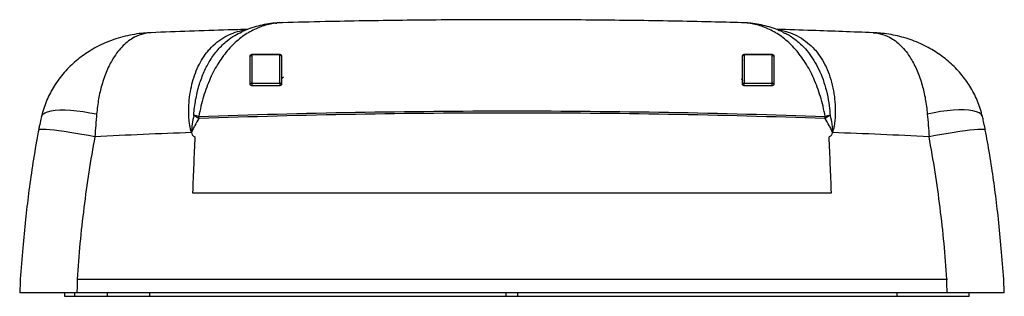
# Model space of a CAD drawing. Header units: millimetres. Extents: x 11 to 183, y 79 to 128.
import ezdxf

# ---------------------------------------------------------------- set-up
doc = ezdxf.new("R2010")
doc.units = ezdxf.units.MM

msp = doc.modelspace()

# ---------------------------------------------------------------- linework, layer by layer
at = {"color": 8, "linetype": 'Continuous', "lineweight": 25}
for p, q in [((57.16, 127.2), (56.16, 127.14)), ((57, 117.45), (57.07, 117.58))]:
    msp.add_line(p, q, dxfattribs=at)
at = {"color": 7, "linetype": 'Continuous', "lineweight": 25}
for p, q in [((138.31, 127.14), (137.31, 127.2)), ((160.58, 125.43), (160.33, 125.45)), ((21.27, 82.32), (173.34, 82.32)), ((183.25, 79.92), (183.18, 82.32)), ((19.1, 79.32), (19.09, 79.92)), ((177.09, 79.32), (19.1, 79.32)), ((20.88, 79.32), (20.88, 79.92)), ((173.26, 79.92), (21.21, 79.92)), ((26.54, 79.32), (26.54, 79.92)), ((33.94, 79.32), (33.94, 79.92)), ((96.23, 79.32), (96.23, 79.92)), ((98.24, 79.32), (98.24, 79.92)), ((164.53, 79.32), (164.53, 79.92)), ((177.09, 79.32), (177.09, 79.92))]:
    msp.add_line(p, q, dxfattribs=at)
at = {"color": 7, "linetype": 'Continuous', "lineweight": 25, "flags": 128}
for points in [[(55.9, 127.14), (55.97, 127.14), (56.16, 127.14)], [(51.78, 116.61), (51.72, 116.61), (51.67, 116.6), (51.62, 116.59), (51.57, 116.57), (51.54, 116.55), (51.51, 116.52), (51.49, 116.5), (51.49, 116.47)], [(56.99, 116.47), (56.98, 116.5), (56.96, 116.52), (56.93, 116.55), (56.9, 116.57), (56.85, 116.59), (56.8, 116.6), (56.74, 116.61), (56.68, 116.61)], [(137.79, 116.61), (137.73, 116.61), (137.67, 116.6), (137.62, 116.59), (137.57, 116.57), (137.54, 116.55), (137.51, 116.52), (137.49, 116.5), (137.49, 116.47)], [(142.99, 116.47), (142.98, 116.5), (142.96, 116.52), (142.94, 116.55), (142.9, 116.57), (142.85, 116.59), (142.8, 116.6), (142.75, 116.61), (142.69, 116.61)], [(42.54, 110.42), (42.54, 110.47), (42.53, 110.52), (42.53, 110.56), (42.53, 110.61), (42.53, 110.66), (42.53, 110.71), (42.53, 110.75), (42.52, 110.8)], [(151.93, 110.42), (151.94, 110.47), (151.94, 110.52), (151.94, 110.56), (151.94, 110.61), (151.94, 110.66), (151.94, 110.71), (151.95, 110.75), (151.95, 110.8)], [(11.29, 82.32), (11.28, 81.89), (11.22, 79.92)], [(21.28, 82.32), (21.28, 82.32), (21.26, 81.72), (21.24, 81.12), (21.21, 79.92), (21.21, 79.92)], [(173.26, 79.92), (173.26, 79.92), (173.25, 80.52), (173.23, 81.12), (173.19, 82.32), (173.19, 82.32)]]:
    msp.add_lwpolyline(points, dxfattribs=at)
at = {"color": 8, "linetype": 'Continuous', "lineweight": 25, "flags": 128}
for points in [[(138.57, 127.14), (138.5, 127.14), (138.31, 127.14)], [(137.48, 120.67), (137.48, 120.69), (137.49, 120.73)], [(15.03, 110.79), (15.07, 110.92), (15.28, 111.2), (15.62, 111.44), (16.1, 111.63), (16.7, 111.78), (17.41, 111.88), (18.24, 111.94), (19.15, 111.94), (20.15, 111.89), (21.22, 111.79), (22.34, 111.65), (23.49, 111.46), (24.66, 111.23)], [(179.44, 110.78), (179.39, 110.92), (179.19, 111.19), (178.84, 111.43), (178.37, 111.63), (177.77, 111.78), (177.05, 111.88), (176.23, 111.93), (175.31, 111.93), (174.31, 111.89), (173.24, 111.79), (172.13, 111.65), (170.97, 111.46), (169.8, 111.22)], [(24.36, 107.26), (23.22, 107.47), (22.1, 107.66), (21.01, 107.84), (19.96, 108.01), (18.98, 108.15), (18.06, 108.27), (17.23, 108.38), (16.5, 108.45), (15.87, 108.51), (15.35, 108.53), (14.96, 108.53), (14.69, 108.51), (14.55, 108.46), (14.53, 108.43)], [(179.93, 108.43), (179.91, 108.46), (179.77, 108.51), (179.51, 108.53), (179.11, 108.53), (178.6, 108.51), (177.97, 108.45), (177.23, 108.38), (176.4, 108.27), (175.49, 108.15), (174.5, 108.01), (173.45, 107.84), (172.36, 107.66), (171.24, 107.47), (170.1, 107.26)]]:
    msp.add_lwpolyline(points, dxfattribs=at)
at = {"color": 7, "linetype": 'Continuous', "lineweight": 25}
for centre, radius, start, end in [((51.75, 121.32), 0.268, 83.4395, 170.0444), ((52.19, 121.6), 0.407, 170.2051, 181.5614), ((57.16, 121.6), 0.482, 171.5437, 181.3674), ((56.72, 121.32), 0.271, 10.6772, 98.3397), ((137.75, 121.32), 0.271, 81.6658, 169.3351), ((137.31, 121.6), 0.481, 358.6311, 8.4684), ((142.29, 121.6), 0.406, 358.4367, 9.8102), ((142.72, 121.32), 0.268, 9.9428, 96.553), ((57.29, 117.37), 0.3, 90, 180), ((137.2, 117.11), 0.286, 0.3343, 56.0706), ((60.96, 116.46), 9.17, 179.0773, 181.8331), ((67.13, 116.46), 10.45, 179.1966, 181.6059), ((127.38, 116.46), 10.41, 358.3888, 0.8063), ((133.54, 116.46), 9.15, 358.161, 0.926), ((36.84, 86.64), 24.82, 76.7536, 78.8312), ((5.79, 53.26), 67.95, 57.2645, 58.1552), ((188.68, 53.26), 67.96, 121.8449, 122.7355), ((157.63, 86.64), 24.82, 101.1688, 103.2464)]:
    msp.add_arc(centre, radius, start, end, dxfattribs=at)
for points, knots in [([(137.31, 127.2), (135.56, 127.25), (129.31, 127.42), (118.57, 127.6), (105.08, 127.73), (91.59, 127.74), (78.1, 127.63), (66.63, 127.45), (59.65, 127.26), (57.16, 127.2)], [0, 0, 0, 0, 0.0656136, 0.2338756, 0.4021485, 0.5704269, 0.7387043, 0.9069748, 1, 1, 1, 1]), ([(51.06, 126.03), (49.92, 126), (44.29, 125.85), (38.66, 125.65), (34.15, 125.45), (34.14, 125.45)], [0, 0, 0, 0, 0.201248, 0.998058, 1, 1, 1, 1]), ([(56.16, 127.14), (55.39, 127.06), (54.63, 126.9), (53.15, 126.44), (52.42, 126.13), (51.36, 125.56), (51, 125.35), (50.31, 124.89), (49.96, 124.64), (48.96, 123.83), (48.32, 123.22), (47.41, 122.18), (47.12, 121.82), (46.54, 121.05), (46.26, 120.64), (45.45, 119.36), (44.96, 118.44), (44.3, 116.96), (44.09, 116.44), (43.7, 115.38), (43.52, 114.83), (43.02, 113.16), (42.75, 112), (42.52, 110.8)], [0, 0, 0, 0, 0.125, 0.125, 0.25, 0.25, 0.3125, 0.3125, 0.375, 0.375, 0.5, 0.5, 0.5625, 0.5625, 0.625, 0.625, 0.75, 0.75, 0.8125, 0.8125, 0.875, 0.875, 1, 1, 1, 1]), ([(55.9, 127.15), (55.87, 127.15), (55.34, 127.12), (54.33, 126.96), (52.87, 126.65), (51.46, 126.2), (50.51, 125.85), (50.04, 125.62), (50.01, 125.61)], [0, 0, 0, 0, 0.016027, 0.262675, 0.506448, 0.747551, 0.986303, 1, 1, 1, 1]), ([(57.16, 127.21), (57.15, 127.21), (56.73, 127.22), (56.31, 127.17), (55.9, 127.13)], [0, 0, 0, 0, 0.014826, 1, 1, 1, 1]), ([(138.58, 127.13), (138.43, 127.15), (138.03, 127.19), (137.63, 127.19), (137.39, 127.2)], [0, 0, 0, 0, 0.3765858, 1, 1, 1, 1]), ([(151.95, 110.8), (151.73, 112), (151.45, 113.16), (150.95, 114.84), (150.77, 115.39), (150.38, 116.45), (150.17, 116.96), (149.73, 117.94), (149.5, 118.42), (149.01, 119.34), (148.75, 119.79), (147.94, 121.07), (147.37, 121.83), (146.15, 123.21), (145.51, 123.83), (144.17, 124.91), (143.47, 125.37), (142.06, 126.13), (141.33, 126.43), (139.84, 126.9), (139.08, 127.06), (138.31, 127.14)], [0, 0, 0, 0, 0.125, 0.125, 0.1875, 0.1875, 0.25, 0.25, 0.3125, 0.3125, 0.375, 0.375, 0.5, 0.5, 0.625, 0.625, 0.75, 0.75, 0.875, 0.875, 1, 1, 1, 1]), ([(144.48, 125.59), (144.17, 125.73), (143.41, 126.07), (142.16, 126.48), (140.77, 126.83), (139.56, 127.05), (138.82, 127.11), (138.57, 127.13)], [0, 0, 0, 0, 0.167957, 0.399873, 0.634761, 0.873013, 1, 1, 1, 1]), ([(160.32, 125.44), (156.78, 125.58), (151.16, 125.81), (145.53, 125.97), (143.45, 126.03)], [0, 0, 0, 0, 0.630435, 1, 1, 1, 1]), ([(33.75, 125.42), (33.35, 125.39), (32.38, 125.34), (30.87, 125.11), (29.24, 124.75), (27.66, 124.27), (26.15, 123.68), (24.71, 122.99), (23.39, 122.23), (22.18, 121.41), (21.08, 120.55), (20.02, 119.59), (19.01, 118.52), (18.07, 117.35), (17.26, 116.16), (16.56, 114.94), (15.96, 113.69), (15.46, 112.35), (15.15, 111.37), (15.05, 110.84), (15.04, 110.78)], [0, 0, 0, 0, 0.049914, 0.119225, 0.186967, 0.253251, 0.318247, 0.382151, 0.445166, 0.500812, 0.55544, 0.609154, 0.6679, 0.725602, 0.782389, 0.832063, 0.88533, 0.93959, 0.993521, 1, 1, 1, 1]), ([(179.43, 110.78), (179.32, 111.2), (179.1, 112.06), (178.65, 113.32), (178.09, 114.58), (177.43, 115.79), (176.69, 116.93), (175.88, 118.02), (174.97, 119.05), (173.97, 120.04), (172.9, 120.94), (171.77, 121.77), (170.56, 122.54), (169.26, 123.24), (167.88, 123.86), (166.45, 124.39), (164.97, 124.81), (163.45, 125.13), (162.02, 125.34), (161.09, 125.4), (160.68, 125.42)], [0, 0, 0, 0, 0.047823, 0.099079, 0.150929, 0.203473, 0.25453, 0.305811, 0.359674, 0.413725, 0.468204, 0.523324, 0.579462, 0.638716, 0.699591, 0.760931, 0.822949, 0.885835, 0.94977, 1, 1, 1, 1]), ([(51.49, 121.37), (51.49, 121.44), (51.51, 121.51), (51.58, 121.59), (51.61, 121.62), (51.69, 121.66), (51.74, 121.67), (51.79, 121.67)], [0, 0, 0, 0, 0.5, 0.5, 0.75, 0.75, 1, 1, 1, 1]), ([(51.49, 116.47), (51.49, 117.38), (51.49, 118.24), (51.49, 119.88), (51.49, 120.65), (51.49, 121.37)], [0, 0, 0, 0, 0.5, 0.5, 1, 1, 1, 1]), ([(51.78, 121.59), (51.78, 120.87), (51.78, 120.1), (51.78, 118.43), (51.78, 117.54), (51.78, 116.61)], [0, 0, 0, 0, 0.5, 0.5, 1, 1, 1, 1]), ([(56.68, 121.59), (55.86, 121.59), (55.05, 121.59), (54.23, 121.59), (53.42, 121.59), (52.6, 121.59), (51.78, 121.59)], [0, 0, 0, 0, 0.002448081, 0.002448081, 0.002448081, 0.00490246, 0.00490246, 0.00490246, 0.00490246]), ([(56.68, 116.61), (56.68, 117.54), (56.68, 118.42), (56.68, 120.09), (56.68, 120.87), (56.68, 121.59)], [0, 0, 0, 0, 0.5, 0.5, 1, 1, 1, 1]), ([(56.69, 121.67), (56.73, 121.67), (56.78, 121.66), (56.86, 121.62), (56.89, 121.59), (56.96, 121.51), (56.99, 121.44), (56.99, 121.37)], [0, 0, 0, 0, 0.25, 0.25, 0.5, 0.5, 1, 1, 1, 1]), ([(56.99, 121.37), (56.99, 120.64), (56.99, 119.87), (56.99, 118.24), (56.99, 117.38), (56.99, 116.47)], [0, 0, 0, 0, 0.5, 0.5, 1, 1, 1, 1]), ([(137.48, 120.73), (137.48, 120.72), (137.49, 120.68), (137.47, 120.65), (137.46, 120.63), (137.46, 120.63), (137.46, 120.63)], [0, 0, 0, 0, 0.1864316, 0.5028812, 0.768919, 1, 1, 1, 1]), ([(137.49, 121.37), (137.49, 121.44), (137.51, 121.51), (137.58, 121.59), (137.61, 121.62), (137.69, 121.66), (137.74, 121.67), (137.79, 121.67)], [0, 0, 0, 0, 0.5, 0.5, 0.75, 0.75, 1, 1, 1, 1]), ([(137.49, 116.47), (137.49, 117.38), (137.49, 118.24), (137.49, 119.87), (137.49, 120.64), (137.49, 121.37)], [0, 0, 0, 0, 0.5, 0.5, 1, 1, 1, 1]), ([(142.69, 121.59), (141.87, 121.59), (141.06, 121.59), (140.24, 121.59), (139.42, 121.59), (138.61, 121.59), (137.79, 121.59)], [0, 0, 0, 0, 0.002454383, 0.002454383, 0.002454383, 0.004902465, 0.004902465, 0.004902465, 0.004902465]), ([(137.79, 121.59), (137.79, 120.87), (137.79, 120.09), (137.79, 118.42), (137.79, 117.54), (137.79, 116.61)], [0, 0, 0, 0, 0.5, 0.5, 1, 1, 1, 1]), ([(142.69, 121.67), (142.73, 121.67), (142.78, 121.66), (142.86, 121.62), (142.89, 121.59), (142.96, 121.51), (142.99, 121.44), (142.99, 121.37)], [0, 0, 0, 0, 0.25, 0.25, 0.5, 0.5, 1, 1, 1, 1]), ([(142.69, 116.61), (142.69, 117.54), (142.69, 118.42), (142.69, 120.09), (142.69, 120.87), (142.69, 121.59)], [0, 0, 0, 0, 0.5, 0.5, 1, 1, 1, 1]), ([(142.99, 121.37), (142.99, 120.65), (142.99, 119.88), (142.99, 118.24), (142.99, 117.38), (142.99, 116.47)], [0, 0, 0, 0, 0.5, 0.5, 1, 1, 1, 1]), ([(137.46, 117.21), (137.46, 117.21), (137.46, 117.22), (137.47, 117.2), (137.48, 117.16), (137.48, 117.13), (137.48, 117.11)], [0, 0, 0, 0, 0.143346, 0.449955, 0.792763, 1, 1, 1, 1]), ([(51.79, 116.17), (51.7, 116.17), (51.62, 116.21), (51.51, 116.32), (51.49, 116.39), (51.49, 116.47)], [0, 0, 0, 0, 0.5, 0.5, 1, 1, 1, 1]), ([(51.78, 116.61), (52.6, 116.61), (53.42, 116.61), (54.24, 116.61), (55.05, 116.61), (55.87, 116.61), (56.68, 116.61)], [0, 0, 0, 0, 0.002456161, 0.002456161, 0.002456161, 0.004900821, 0.004900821, 0.004900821, 0.004900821]), ([(56.99, 116.47), (56.99, 116.39), (56.96, 116.32), (56.85, 116.21), (56.77, 116.17), (56.69, 116.17)], [0, 0, 0, 0, 0.5, 0.5, 1, 1, 1, 1]), ([(137.79, 116.17), (137.7, 116.17), (137.62, 116.21), (137.51, 116.32), (137.49, 116.39), (137.49, 116.47)], [0, 0, 0, 0, 0.5, 0.5, 1, 1, 1, 1]), ([(137.79, 116.61), (138.6, 116.61), (139.42, 116.61), (140.23, 116.61), (141.05, 116.61), (141.87, 116.61), (142.69, 116.61)], [0, 0, 0, 0, 0.00244464, 0.00244464, 0.00244464, 0.004900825, 0.004900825, 0.004900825, 0.004900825]), ([(142.99, 116.47), (142.99, 116.39), (142.96, 116.32), (142.85, 116.21), (142.77, 116.17), (142.69, 116.17)], [0, 0, 0, 0, 0.5, 0.5, 1, 1, 1, 1]), ([(15.03, 110.78), (15, 110.64), (14.86, 110.07), (14.69, 109.28), (14.57, 108.64), (14.53, 108.43)], [0, 0, 0, 0, 0.1925214, 0.7375586, 1, 1, 1, 1]), ([(41.64, 110.99), (41.53, 110.5), (41.44, 110), (41.3, 108.99), (41.25, 108.48), (41.25, 107.97)], [0, 0, 0, 0, 0.5, 0.5, 1, 1, 1, 1]), ([(42.54, 110.42), (42.29, 110.03), (42.05, 109.64), (41.72, 109.03), (41.61, 108.82), (41.41, 108.4), (41.32, 108.19), (41.25, 107.97)], [0, 0, 0, 0, 0.5, 0.5, 0.75, 0.75, 1, 1, 1, 1]), ([(42.52, 110.8), (60.76, 111.45), (79, 111.77), (115.48, 111.77), (133.71, 111.45), (151.95, 110.8)], [0, 0, 0, 0, 0.5, 0.5, 1, 1, 1, 1]), ([(151.93, 110.42), (133.71, 111.08), (115.47, 111.4), (79.01, 111.4), (60.77, 111.08), (42.54, 110.42)], [0, 0, 0, 0, 0.5, 0.5, 1, 1, 1, 1]), ([(153.22, 107.97), (153.15, 108.19), (153.06, 108.4), (152.86, 108.82), (152.76, 109.03), (152.43, 109.64), (152.18, 110.03), (151.93, 110.42)], [0, 0, 0, 0, 0.25, 0.25, 0.5, 0.5, 1, 1, 1, 1]), ([(152.83, 110.99), (152.94, 110.49), (153.03, 110), (153.14, 109.24), (153.17, 108.99), (153.21, 108.48), (153.22, 108.23), (153.22, 107.97)], [0, 0, 0, 0, 0.5, 0.5, 0.75, 0.75, 1, 1, 1, 1]), ([(179.93, 108.43), (179.92, 108.52), (179.82, 109.02), (179.66, 109.82), (179.5, 110.5), (179.43, 110.78)], [0, 0, 0, 0, 0.112617, 0.6368775, 1, 1, 1, 1]), ([(14.54, 108.43), (14.45, 107.97), (14.05, 105.87), (13.44, 102.16), (12.76, 97.38), (12.21, 92.61), (11.72, 87.62), (11.45, 84.14), (11.31, 82.32)], [0, 0, 0, 0, 0.052398, 0.244385, 0.428438, 0.602485, 0.791425, 1, 1, 1, 1]), ([(183.16, 82.32), (183.02, 84.11), (182.75, 87.62), (182.25, 92.67), (181.7, 97.38), (181.06, 101.9), (180.47, 105.55), (180.05, 107.74), (179.92, 108.42)], [0, 0, 0, 0, 0.204882, 0.40069, 0.579145, 0.745091, 0.920995, 1, 1, 1, 1]), ([(24.36, 107.26), (23.59, 103.14), (22.95, 98.99), (22.18, 92.76), (21.95, 90.68), (21.56, 86.5), (21.4, 84.41), (21.27, 82.32)], [0, 0, 0, 0, 0.5, 0.5, 0.75, 0.75, 1, 1, 1, 1]), ([(41.25, 107.97), (41.29, 107.81), (41.35, 107.66), (41.49, 107.45), (41.54, 107.39), (41.67, 107.28), (41.75, 107.24), (41.83, 107.24)], [0, 0, 0, 0, 0.5, 0.5, 0.75, 0.75, 1, 1, 1, 1]), ([(41.83, 107.24), (41.76, 105.62), (41.62, 102.35), (41.49, 99.09), (41.42, 97.44)], [0, 0, 0, 0, 0.496141, 1, 1, 1, 1]), ([(153.22, 107.97), (153.18, 107.81), (153.12, 107.66), (152.99, 107.45), (152.93, 107.38), (152.8, 107.28), (152.73, 107.24), (152.64, 107.24)], [0, 0, 0, 0, 0.5, 0.5, 0.75, 0.75, 1, 1, 1, 1]), ([(153.05, 97.44), (152.98, 99.09), (152.85, 102.35), (152.71, 105.62), (152.64, 107.24)], [0, 0, 0, 0, 0.503868, 1, 1, 1, 1]), ([(173.21, 82.32), (173.07, 84.41), (172.91, 86.5), (172.52, 90.68), (172.29, 92.76), (171.51, 98.99), (170.87, 103.14), (170.1, 107.26)], [0, 0, 0, 0, 0.25, 0.25, 0.5, 0.5, 1, 1, 1, 1]), ([(21.21, 79.92), (20.65, 79.92), (19.53, 79.92), (17.89, 79.92), (16.35, 79.92), (14.94, 79.92), (13.72, 79.92), (12.71, 79.92), (11.93, 79.92), (11.44, 79.92), (11.21, 79.92), (11.25, 79.92), (11.25, 79.92)], [0, 0, 0, 0, 0.107204, 0.214408, 0.321615, 0.428821, 0.536, 0.64318, 0.750489, 0.8578, 0.965359, 1, 1, 1, 1]), ([(183.24, 79.92), (183.22, 79.92), (183.18, 79.92), (182.76, 79.92), (182.08, 79.92), (181.15, 79.92), (180, 79.92), (178.65, 79.92), (177.15, 79.92), (175.54, 79.92), (174.23, 79.92), (173.47, 79.92), (173.26, 79.92)], [0, 0, 0, 0, 0.101375, 0.20918, 0.316983, 0.424606, 0.532228, 0.639585, 0.746941, 0.854129, 0.961318, 1, 1, 1, 1])]:
    msp.add_open_spline(points, degree=3, knots=knots, dxfattribs=at)
at = {"color": 8, "linetype": 'Continuous', "lineweight": 25}
for points, knots in [([(41.25, 107.97), (41.23, 108.03), (41.15, 108.27), (41.02, 108.78), (40.81, 110), (40.72, 111.7), (40.82, 113.73), (41.1, 115.58), (41.41, 116.83), (41.78, 118.04), (42.23, 119.22), (42.99, 120.69), (43.74, 121.79), (44.62, 122.84), (45.66, 123.82), (47.03, 124.75), (48.5, 125.41), (49.76, 125.81), (50.55, 125.9), (50.81, 125.93)], [0, 0, 0, 0, 0.006632, 0.025579, 0.053104, 0.13215, 0.200867, 0.269932, 0.338736, 0.350286, 0.422822, 0.495636, 0.568244, 0.609084, 0.696579, 0.784376, 0.87196, 0.957471, 1, 1, 1, 1]), ([(41.64, 110.99), (41.65, 111.13), (41.72, 112.15), (41.99, 114.03), (42.59, 116.47), (43.43, 118.69), (44.51, 120.75), (45.86, 122.57), (47.33, 123.99), (48.73, 124.98), (49.61, 125.4), (50.02, 125.59)], [0, 0, 0, 0, 0.018878, 0.14099, 0.263171, 0.38689, 0.510674, 0.652313, 0.794038, 0.905398, 1, 1, 1, 1]), ([(143.71, 125.92), (144.04, 125.88), (144.94, 125.76), (146.32, 125.28), (147.84, 124.52), (149.07, 123.59), (150.05, 122.62), (150.89, 121.58), (151.72, 120.28), (152.49, 118.64), (153.1, 116.8), (153.51, 114.86), (153.71, 112.92), (153.73, 111.02), (153.59, 109.52), (153.39, 108.5), (153.27, 108.12), (153.22, 107.97)], [0, 0, 0, 0, 0.0540578, 0.1460865, 0.2383351, 0.3302719, 0.3885603, 0.4468422, 0.5245788, 0.6022896, 0.6812392, 0.760155, 0.8292172, 0.8933374, 0.9603952, 0.9837411, 1, 1, 1, 1]), ([(34.14, 125.44), (34.03, 125.44), (33.62, 125.42), (32.65, 125.25), (31.8, 124.94), (30.92, 124.47), (30.24, 124.04), (29.28, 123.21), (28.36, 122.17), (27.39, 120.75), (26.59, 119.2), (25.97, 117.59), (25.46, 115.98), (24.96, 113.89), (24.76, 112.12), (24.66, 111.23)], [0, 0, 0, 0, 0.025325, 0.090987, 0.218031, 0.22003, 0.300612, 0.381187, 0.464794, 0.548389, 0.667768, 0.729121, 0.790469, 0.893922, 1, 1, 1, 1]), ([(144.47, 125.56), (144.65, 125.49), (145.42, 125.19), (146.69, 124.34), (148.12, 123.09), (149.28, 121.69), (150.23, 120.24), (151.06, 118.61), (151.76, 116.79), (152.31, 114.8), (152.67, 112.85), (152.78, 111.55), (152.83, 110.99)], [0, 0, 0, 0, 0.0399293, 0.1761782, 0.3118624, 0.4131537, 0.5147062, 0.6159079, 0.7179516, 0.8203897, 0.9223216, 1, 1, 1, 1]), ([(160.32, 125.44), (160.43, 125.44), (160.85, 125.42), (161.82, 125.25), (162.67, 124.94), (163.55, 124.47), (164.22, 124.04), (165.18, 123.2), (166.1, 122.17), (167.08, 120.75), (167.87, 119.19), (168.5, 117.59), (169, 115.98), (169.5, 113.89), (169.7, 112.12), (169.8, 111.22)], [0, 0, 0, 0, 0.025351, 0.091077, 0.218265, 0.220018, 0.300632, 0.381239, 0.464882, 0.548513, 0.667855, 0.729188, 0.790516, 0.893946, 1, 1, 1, 1]), ([(137.36, 117.35), (137.36, 117.34), (137.36, 117.31), (137.39, 117.25), (137.45, 117.21), (137.47, 117.19)], [0, 0, 0, 0, 0.232328, 0.78899, 1, 1, 1, 1])]:
    msp.add_open_spline(points, degree=3, knots=knots, dxfattribs=at)
at = {"color": 7, "linetype": 'Continuous', "lineweight": 25}
for points in [[(51.79, 121.67), (53.42, 121.67), (55.05, 121.67), (56.69, 121.67)], [(137.79, 121.67), (139.42, 121.67), (141.05, 121.67), (142.69, 121.67)], [(56.69, 116.17), (55.05, 116.17), (53.42, 116.17), (51.79, 116.17)], [(142.69, 116.17), (141.05, 116.17), (139.42, 116.17), (137.79, 116.17)], [(24.66, 111.23), (24.55, 109.93), (24.45, 108.61), (24.36, 107.26)], [(169.8, 111.22), (169.92, 109.93), (170.02, 108.61), (170.1, 107.26)], [(41.25, 107.97), (35.62, 107.77), (29.99, 107.53), (24.36, 107.26)], [(170.1, 107.26), (164.48, 107.53), (158.85, 107.77), (153.22, 107.97)], [(41.42, 97.44), (78.63, 97.42), (115.84, 97.42), (153.05, 97.44)]]:
    msp.add_open_spline(points, degree=3, dxfattribs=at)

doc.saveas('drawing.dxf')
